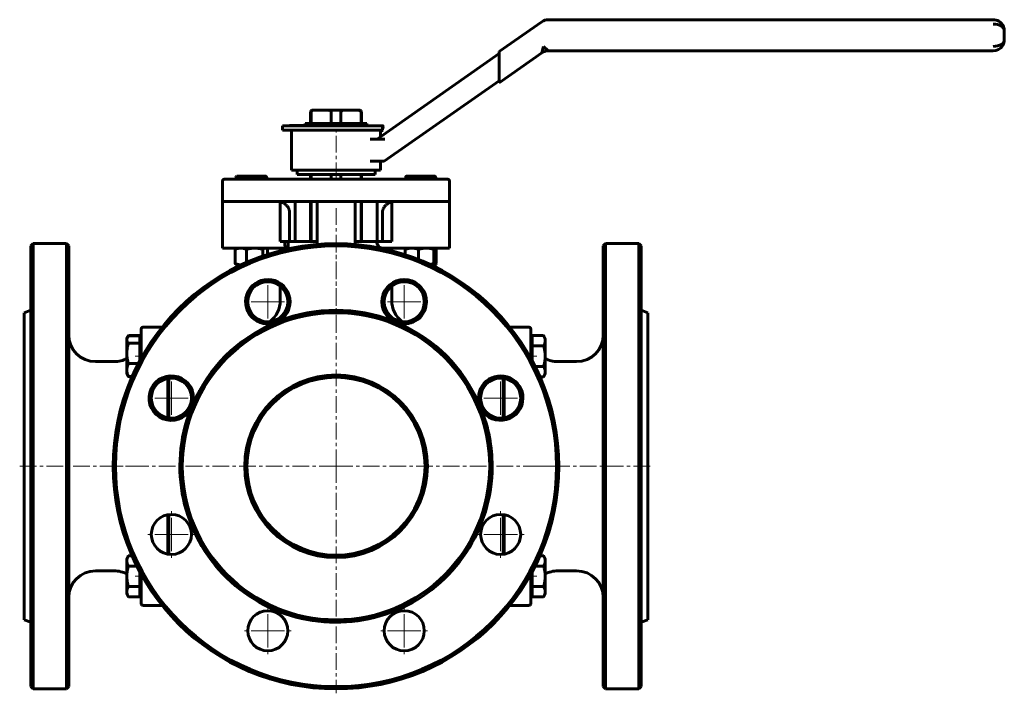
# Model space of a CAD drawing. Header units: millimetres. Extents: x -222 to 220, y -152 to 150.
import ezdxf

# ---------------------------------------------------------------- set-up
doc = ezdxf.new("R2010")
doc.units = ezdxf.units.MM
doc.linetypes.add('K5LT_AXLED', pattern=[12, 7.5, -1.5, 1.5, -1.5])
doc.linetypes.add('K5LT_BASIC', pattern=[0])
doc.layers.add('Системный слой (1)', color=7, linetype='Continuous', true_color=0x6c6c6c)

# ---------------------------------------------------------------- blocks, each defined once
blk = doc.blocks.new('U0')
at = {"layer": 'Системный слой (1)', "color": 143, "linetype": 'K5LT_BASIC', "lineweight": 60, "true_color": 0x33acca}
for p, q in [((-37.78, 40.34), (-37.22, 40.45)), ((-37.22, 40.45), (-36.64, 40.59)), ((-36.64, 40.59), (-36.03, 40.77))]:
    blk.add_line(p, q, dxfattribs=at)
blk = doc.blocks.new('U1')
at = {"layer": 'Системный слой (1)', "color": 143, "linetype": 'K5LT_BASIC', "lineweight": 60, "true_color": 0x33acca}
for p, q in [((-35.52, 47.69), (-35.55, 47.69)), ((-35.48, 47.68), (-35.52, 47.69)), ((-35.45, 47.66), (-35.48, 47.68)), ((-35.33, 47.55), (-35.45, 47.66)), ((-35.21, 47.37), (-35.33, 47.55)), ((-35.08, 47.11), (-35.21, 47.37))]:
    blk.add_line(p, q, dxfattribs=at)
blk = doc.blocks.new('U2')
at = {"layer": 'Системный слой (1)', "color": 143, "linetype": 'K5LT_BASIC', "lineweight": 60, "true_color": 0x33acca}
for p, q in [((-35.55, 40.19), (-35.52, 40.19)), ((-35.52, 40.19), (-35.48, 40.2)), ((-35.48, 40.2), (-35.45, 40.22)), ((-35.45, 40.22), (-35.33, 40.32)), ((-35.33, 40.32), (-35.21, 40.51)), ((-35.21, 40.51), (-35.08, 40.77))]:
    blk.add_line(p, q, dxfattribs=at)
blk = doc.blocks.new('U3')
at = {"layer": 'Системный слой (1)', "color": 143, "linetype": 'K5LT_BASIC', "lineweight": 60, "true_color": 0x33acca}
for p, q in [((-173.34, 8.09), (-173.4, 7.96)), ((-173.26, 8.22), (-173.34, 8.09)), ((-173.19, 8.36), (-173.26, 8.22))]:
    blk.add_line(p, q, dxfattribs=at)
blk = doc.blocks.new('U4')
at = {"layer": 'Системный слой (1)', "color": 143, "linetype": 'K5LT_BASIC', "lineweight": 60, "true_color": 0x33acca}
for p, q in [((-104.9, 68.45), (-105, 68.48)), ((-104.62, 68.36), (-104.9, 68.45)), ((-104.49, 68.32), (-104.62, 68.36)), ((-104.42, 68.29), (-104.49, 68.32)), ((-104.39, 68.28), (-104.42, 68.29)), ((-104.37, 68.27), (-104.39, 68.28)), ((-104.01, 68.12), (-104.37, 68.27)), ((-103.68, 67.96), (-104.01, 68.12)), ((-103.51, 67.87), (-103.68, 67.96)), ((-103.43, 67.83), (-103.51, 67.87)), ((-103.39, 67.8), (-103.43, 67.83)), ((-103.37, 67.79), (-103.39, 67.8)), ((-102.99, 67.54), (-103.37, 67.79)), ((-102.72, 67.33), (-102.99, 67.54)), ((-102.58, 67.22), (-102.72, 67.33)), ((-102.52, 67.17), (-102.58, 67.22)), ((-102.49, 67.14), (-102.52, 67.17)), ((-102.47, 67.13), (-102.49, 67.14)), ((-102.21, 66.88), (-102.47, 67.13)), ((-101.98, 66.63), (-102.21, 66.88)), ((-101.87, 66.49), (-101.98, 66.63)), ((-101.82, 66.43), (-101.87, 66.49)), ((-101.79, 66.39), (-101.82, 66.43)), ((-101.78, 66.38), (-101.79, 66.39)), ((-101.55, 66.03), (-101.78, 66.38)), ((-101.38, 65.76), (-101.55, 66.03)), ((-101.31, 65.62), (-101.38, 65.76)), ((-101.28, 65.55), (-101.31, 65.62)), ((-101.26, 65.52), (-101.28, 65.55)), ((-101.25, 65.5), (-101.26, 65.52)), ((-101.13, 65.19), (-101.25, 65.5)), ((-101.03, 64.9), (-101.13, 65.19)), ((-100.99, 64.75), (-101.03, 64.9)), ((-100.97, 64.68), (-100.99, 64.75)), ((-100.96, 64.64), (-100.97, 64.68)), ((-100.95, 64.62), (-100.96, 64.64)), ((-100.89, 64.26), (-100.95, 64.62)), ((-100.85, 63.69), (-100.89, 64.26))]:
    blk.add_line(p, q, dxfattribs=at)
blk = doc.blocks.new('U5')
at = {"layer": 'Системный слой (1)', "color": 143, "linetype": 'K5LT_BASIC', "lineweight": 60, "true_color": 0x33acca}
for p, q in [((-155, -28.63), (-155, -10.76)), ((-155, -89.86), (-155, -71.99))]:
    blk.add_line(p, q, dxfattribs=at)
blk = doc.blocks.new('U6')
at = {"layer": 'Системный слой (1)', "color": 143, "linetype": 'K5LT_BASIC', "lineweight": 60, "true_color": 0x33acca}
for p, q in [((-91.22, 78.69), (-91.22, 80.69)), ((-91.22, 50.69), (-91.22, 68.69))]:
    blk.add_line(p, q, dxfattribs=at)
blk = doc.blocks.new('U7')
at = {"layer": 'Системный слой (1)', "color": 143, "linetype": 'K5LT_BASIC', "lineweight": 60, "true_color": 0x33acca}
for p, q in [((-91.44, 78.69), (-91.44, 80.69)), ((-91.44, 50.69), (-91.44, 68.69))]:
    blk.add_line(p, q, dxfattribs=at)
blk = doc.blocks.new('U8')
at = {"layer": 'Системный слой (1)', "color": 143, "linetype": 'K5LT_BASIC', "lineweight": 60, "true_color": 0x33acca}
for p, q in [((-68.57, 78.69), (-68.57, 80.69)), ((-68.57, 50.69), (-68.57, 68.69))]:
    blk.add_line(p, q, dxfattribs=at)
blk = doc.blocks.new('U9')
at = {"layer": 'Системный слой (1)', "color": 143, "linetype": 'K5LT_BASIC', "lineweight": 60, "true_color": 0x33acca}
for p, q in [((-220, -50.31), (-220, 18.69)), ((-220, -119.31), (-220, -50.31))]:
    blk.add_line(p, q, dxfattribs=at)
blk = doc.blocks.new('U10')
at = {"layer": 'Системный слой (1)', "color": 143, "linetype": 'K5LT_BASIC', "lineweight": 60, "true_color": 0x33acca}
for p, q in [((-55, 47.69), (-55, 46.51)), ((-55, 30.63), (-55, 24.19))]:
    blk.add_line(p, q, dxfattribs=at)
blk = doc.blocks.new('U11')
at = {"layer": 'Системный слой (1)', "color": 143, "linetype": 'K5LT_BASIC', "lineweight": 60, "true_color": 0x33acca}
for p, q in [((-4.5, -10.84), (-4.5, -28.55)), ((-4.5, -72.07), (-4.5, -89.78))]:
    blk.add_line(p, q, dxfattribs=at)
blk = doc.blocks.new('U12')
at = {"layer": 'Системный слой (1)', "color": 143, "linetype": 'K5LT_BASIC', "lineweight": 60, "true_color": 0x33acca}
for p, q in [((-167.5, 0.19), (-167.5, -1.9)), ((-167.5, -98.72), (-167.5, -100.81))]:
    blk.add_line(p, q, dxfattribs=at)
blk = doc.blocks.new('U13')
at = {"layer": 'Системный слой (1)', "color": 143, "linetype": 'K5LT_BASIC', "lineweight": 60, "true_color": 0x33acca}
for p, q in [((-58.27, 66.31), (-58.32, 66.24)), ((-58.25, 66.34), (-58.27, 66.31)), ((-58.24, 66.36), (-58.25, 66.34)), ((-58.01, 66.64), (-58.24, 66.36)), ((-57.77, 66.89), (-58.01, 66.64)), ((-57.65, 67.02), (-57.77, 66.89)), ((-57.59, 67.07), (-57.65, 67.02)), ((-57.56, 67.1), (-57.59, 67.07)), ((-57.55, 67.11), (-57.56, 67.1)), ((-57.24, 67.37), (-57.55, 67.11)), ((-56.95, 67.59), (-57.24, 67.37)), ((-56.79, 67.69), (-56.95, 67.59)), ((-56.71, 67.74), (-56.79, 67.69)), ((-56.67, 67.77), (-56.71, 67.74)), ((-56.65, 67.78), (-56.67, 67.77)), ((-56.62, 67.8), (-56.65, 67.78)), ((-56.16, 68.05), (-56.62, 67.8)), ((-55.89, 68.17), (-56.16, 68.05)), ((-55.76, 68.22), (-55.89, 68.17)), ((-55.7, 68.25), (-55.76, 68.22)), ((-55.66, 68.26), (-55.7, 68.25)), ((-55.65, 68.27), (-55.66, 68.26)), ((-55.51, 68.32), (-55.65, 68.27)), ((-55, 68.48), (-55.51, 68.32)), ((-59.14, 64.01), (-59.16, 63.69)), ((-59.11, 64.32), (-59.14, 64.01)), ((-59.08, 64.47), (-59.11, 64.32)), ((-59.07, 64.55), (-59.08, 64.47)), ((-59.06, 64.58), (-59.07, 64.55)), ((-59.05, 64.6), (-59.06, 64.58)), ((-58.97, 64.91), (-59.05, 64.6)), ((-58.87, 65.22), (-58.97, 64.91)), ((-58.81, 65.36), (-58.87, 65.22)), ((-58.78, 65.43), (-58.81, 65.36)), ((-58.77, 65.47), (-58.78, 65.43)), ((-58.76, 65.48), (-58.77, 65.47)), ((-58.59, 65.81), (-58.76, 65.48)), ((-58.42, 66.1), (-58.59, 65.81)), ((-58.32, 66.24), (-58.42, 66.1))]:
    blk.add_line(p, q, dxfattribs=at)
blk = doc.blocks.new('U14')
at = {"layer": 'Системный слой (1)', "color": 143, "linetype": 'K5LT_BASIC', "lineweight": 60, "true_color": 0x33acca}
for start, end in [(62.1824, 90), (0, 7.5181)]:
    blk.add_arc((-179.5, -109.31), 12, start, end, dxfattribs=at)
blk = doc.blocks.new('U15')
at = {"layer": 'Системный слой (1)', "color": 143, "linetype": 'K5LT_BASIC', "lineweight": 60, "true_color": 0x33acca}
for start, end in [(352.4819, 0), (270, 297.8176)]:
    blk.add_arc((-179.5, 8.69), 12, start, end, dxfattribs=at)
blk = doc.blocks.new('U16')
at = {"layer": 'Системный слой (1)', "color": 143, "linetype": 'K5LT_BASIC', "lineweight": 60, "true_color": 0x33acca}
for p, q in [((-200, -50.31), (-200, 48.69)), ((-200, -149.31), (-200, -50.31))]:
    blk.add_line(p, q, dxfattribs=at)
blk = doc.blocks.new('U17')
at = {"layer": 'Системный слой (1)', "color": 143, "linetype": 'K5LT_BASIC', "lineweight": 60, "true_color": 0x33acca}
for start, end in [(90, 117.8176), (172.4819, 180)]:
    blk.add_arc((19.5, -109.31), 12, start, end, dxfattribs=at)
blk = doc.blocks.new('U18')
at = {"layer": 'Системный слой (1)', "color": 143, "linetype": 'K5LT_BASIC', "lineweight": 60, "true_color": 0x33acca}
for p, q in [((7.5, -1.9), (7.5, 0.19)), ((7.5, -100.81), (7.5, -98.72))]:
    blk.add_line(p, q, dxfattribs=at)
blk = doc.blocks.new('U19')
at = {"layer": 'Системный слой (1)', "color": 143, "linetype": 'K5LT_BASIC', "lineweight": 60, "true_color": 0x33acca}
for start, end in [(180, 187.5181), (242.1824, 270)]:
    blk.add_arc((19.5, 8.69), 12, start, end, dxfattribs=at)
blk = doc.blocks.new('U20')
at = {"layer": 'Системный слой (1)', "color": 143, "linetype": 'K5LT_BASIC', "lineweight": 60, "true_color": 0x33acca}
for p, q in [((-68.78, 78.69), (-68.78, 80.69)), ((-68.78, 50.69), (-68.78, 68.69))]:
    blk.add_line(p, q, dxfattribs=at)
blk = doc.blocks.new('U21')
at = {"layer": 'Системный слой (1)', "color": 143, "linetype": 'K5LT_BASIC', "lineweight": 60, "true_color": 0x33acca}
for p, q in [((-5, -10.76), (-5, -28.63)), ((-5, -71.99), (-5, -89.86))]:
    blk.add_line(p, q, dxfattribs=at)
blk = doc.blocks.new('U22')
at = {"layer": 'Системный слой (1)', "color": 143, "linetype": 'K5LT_BASIC', "lineweight": 60, "true_color": 0x33acca}
for p, q in [((-217, 48.69), (-217, -50.31)), ((-217, -50.31), (-217, -149.31))]:
    blk.add_line(p, q, dxfattribs=at)
blk = doc.blocks.new('U23')
at = {"layer": 'Системный слой (1)', "color": 143, "linetype": 'K5LT_BASIC', "lineweight": 60, "true_color": 0x33acca}
for p, q in [((-105, 47.69), (-105, 46.51)), ((-105, 30.63), (-105, 24.19))]:
    blk.add_line(p, q, dxfattribs=at)
blk = doc.blocks.new('U24')
at = {"layer": 'Системный слой (1)', "color": 143, "linetype": 'K5LT_BASIC', "lineweight": 60, "true_color": 0x33acca}
for p, q in [((-155.5, -28.55), (-155.5, -10.84)), ((-155.5, -89.78), (-155.5, -72.07))]:
    blk.add_line(p, q, dxfattribs=at)
blk = doc.blocks.new('U25')
at = {"layer": 'Системный слой (1)', "color": 143, "linetype": 'K5LT_BASIC', "lineweight": 60, "true_color": 0x33acca}
for p, q in [((-48.68, 79.7), (-48.76, 79.41)), ((-48.6, 79.89), (-48.68, 79.7)), ((-48.52, 79.98), (-48.6, 79.89)), ((-48.51, 79.98), (-48.52, 79.98)), ((-48.5, 79.99), (-48.51, 79.98)), ((-48.48, 79.99), (-48.5, 79.99))]:
    blk.add_line(p, q, dxfattribs=at)
blk = doc.blocks.new('U26')
at = {"layer": 'Системный слой (1)', "color": 143, "linetype": 'K5LT_BASIC', "lineweight": 60, "true_color": 0x33acca}
for p, q in [((-122.75, 40.19), (-122.67, 40.19)), ((-122.67, 40.19), (-122.6, 40.19)), ((-122.6, 40.19), (-122.53, 40.19))]:
    blk.add_line(p, q, dxfattribs=at)
blk = doc.blocks.new('U27')
at = {"layer": 'Системный слой (1)', "color": 143, "linetype": 'K5LT_BASIC', "lineweight": 60, "true_color": 0x33acca}
for p, q in [((-111.59, 47.67), (-111.78, 47.69)), ((-111.4, 47.61), (-111.59, 47.67)), ((-111.21, 47.52), (-111.4, 47.61)), ((-111.04, 47.41), (-111.21, 47.52)), ((-110.87, 47.28), (-111.04, 47.41)), ((-110.69, 47.11), (-110.87, 47.28))]:
    blk.add_line(p, q, dxfattribs=at)
blk = doc.blocks.new('U28')
at = {"layer": 'Системный слой (1)', "color": 143, "linetype": 'K5LT_BASIC', "lineweight": 60, "true_color": 0x33acca}
for p, q in [((-124.85, 79.66), (-125, 79.41)), ((-124.71, 79.84), (-124.85, 79.66)), ((-124.58, 79.94), (-124.71, 79.84)), ((-124.53, 79.97), (-124.58, 79.94)), ((-124.48, 79.98), (-124.53, 79.97)), ((-124.43, 79.99), (-124.48, 79.98))]:
    blk.add_line(p, q, dxfattribs=at)
blk = doc.blocks.new('U29')
at = {"layer": 'Системный слой (1)', "color": 143, "linetype": 'K5LT_BASIC', "lineweight": 60, "true_color": 0x33acca}
for p, q in [((-60, 97.79), (-60, 100.69)), ((-60, 82.69), (-60, 86.69))]:
    blk.add_line(p, q, dxfattribs=at)
blk = doc.blocks.new('U30')
at = {"layer": 'Системный слой (1)', "color": 143, "linetype": 'K5LT_BASIC', "lineweight": 60, "true_color": 0x33acca}
for p, q in [((-173.87, 6.95), (-173.9, 6.59)), ((-173.76, 7.31), (-173.87, 6.95)), ((-173.57, 7.69), (-173.76, 7.31)), ((-173.46, 7.87), (-173.57, 7.69)), ((-173.33, 8.05), (-173.46, 7.87)), ((-173.19, 8.24), (-173.33, 8.05))]:
    blk.add_line(p, q, dxfattribs=at)
blk = doc.blocks.new('U31')
at = {"layer": 'Системный слой (1)', "color": 30, "linetype": 'K5LT_AXLED', "lineweight": 18, "true_color": 0xff8000}
for q in [(-153.91, -69.93), (-164.91, -80.93), (-142.91, -80.93), (-153.91, -91.93)]:
    blk.add_line((-153.91, -80.93), q, dxfattribs=at)
blk = doc.blocks.new('U32')
at = {"layer": 'Системный слой (1)', "color": 30, "linetype": 'K5LT_AXLED', "lineweight": 18, "true_color": 0xff8000}
for q in [(-153.91, -8.7), (-164.91, -19.7), (-142.91, -19.7), (-153.91, -30.7)]:
    blk.add_line((-153.91, -19.7), q, dxfattribs=at)
blk = doc.blocks.new('U33')
at = {"layer": 'Системный слой (1)', "color": 30, "linetype": 'K5LT_AXLED', "lineweight": 18, "true_color": 0xff8000}
for q in [(-110.62, -113.22), (-121.62, -124.22), (-99.62, -124.22), (-110.62, -135.22)]:
    blk.add_line((-110.62, -124.22), q, dxfattribs=at)
blk = doc.blocks.new('U34')
at = {"layer": 'Системный слой (1)', "color": 30, "linetype": 'K5LT_AXLED', "lineweight": 18, "true_color": 0xff8000}
for q in [(-110.62, 34.6), (-121.62, 23.6), (-99.62, 23.6), (-110.62, 12.6)]:
    blk.add_line((-110.62, 23.6), q, dxfattribs=at)
blk = doc.blocks.new('U35')
at = {"layer": 'Системный слой (1)', "color": 30, "linetype": 'K5LT_AXLED', "lineweight": 18, "true_color": 0xff8000}
for q in [(-80, 51.69), (-182, -50.31), (22, -50.31), (-80, -152.31)]:
    blk.add_line((-80, -50.31), q, dxfattribs=at)
blk = doc.blocks.new('U36')
at = {"layer": 'Системный слой (1)', "color": 30, "linetype": 'K5LT_AXLED', "lineweight": 18, "true_color": 0xff8000}
for q in [(-49.39, -113.22), (-60.39, -124.22), (-38.39, -124.22), (-49.39, -135.22)]:
    blk.add_line((-49.39, -124.22), q, dxfattribs=at)
blk = doc.blocks.new('U37')
at = {"layer": 'Системный слой (1)', "color": 30, "linetype": 'K5LT_AXLED', "lineweight": 18, "true_color": 0xff8000}
for q in [(-49.39, 34.6), (-60.39, 23.6), (-38.39, 23.6), (-49.39, 12.6)]:
    blk.add_line((-49.39, 23.6), q, dxfattribs=at)
blk = doc.blocks.new('U38')
at = {"layer": 'Системный слой (1)', "color": 30, "linetype": 'K5LT_AXLED', "lineweight": 18, "true_color": 0xff8000}
for q in [(-6.09, -69.93), (-17.09, -80.93), (4.91, -80.93), (-6.09, -91.93)]:
    blk.add_line((-6.09, -80.93), q, dxfattribs=at)
blk = doc.blocks.new('U39')
at = {"layer": 'Системный слой (1)', "color": 30, "linetype": 'K5LT_AXLED', "lineweight": 18, "true_color": 0xff8000}
for q in [(-6.09, -8.7), (-17.09, -19.7), (4.91, -19.7), (-6.09, -30.7)]:
    blk.add_line((-6.09, -19.7), q, dxfattribs=at)

msp = doc.modelspace()

# ---------------------------------------------------------------- linework, layer by layer
at = {"layer": 'Системный слой (1)', "color": 143, "linetype": 'K5LT_BASIC', "lineweight": 60, "true_color": 0x33acca}
for p, q in [((215, 150.31), (15.3, 150.31)), ((12.43, 149.41), (-6.76, 135.97)), ((220, 141.31), (220, 145.31)), ((13.09, 138.31), (12.43, 135.41)), ((15.3, 136.31), (13.09, 138.31)), ((-6.76, 135.08), (-61.58, 96.69)), ((-6.76, 135.97), (-6.76, 133.53)), ((-6.76, 121.97), (12.43, 135.41)), ((-6.76, 124.41), (-6.76, 133.53)), ((15.3, 136.31), (215, 136.31)), ((-6.76, 124.41), (-6.76, 121.97)), ((-58.43, 86.69), (-6.76, 122.87)), ((-91.44, 103.69), (-91.44, 108.69)), ((-91.22, 103.69), (-91.22, 108.69)), ((-89.77, 109.69), (-90.44, 109.69)), ((-89.77, 109.69), (-83.67, 109.69)), ((-76.34, 109.69), (-83.67, 109.69)), ((-82.22, 103.69), (-82.22, 108.69)), ((-77.78, 103.69), (-77.78, 108.69)), ((-76.34, 109.69), (-70.23, 109.69)), ((-69.57, 109.69), (-70.23, 109.69)), ((-68.78, 103.69), (-68.78, 108.69)), ((-68.57, 103.69), (-68.57, 108.69)), ((-104, 100.69), (-104, 102.69)), ((-104, 102.69), (-59.18, 102.69)), ((-100.95, 102.7), (-96.58, 102.7)), ((-100.95, 102.69), (-100.95, 102.7)), ((-96.58, 102.69), (-96.58, 102.7)), ((-96.58, 102.7), (-93.76, 102.7)), ((-93.85, 102.7), (-93.85, 103.69)), ((-93.85, 103.69), (-66.15, 103.69)), ((-93.76, 102.7), (-93.76, 102.69)), ((-82.21, 102.7), (-79.93, 102.7)), ((-82.21, 102.69), (-82.21, 102.7)), ((-79.93, 102.7), (-77.5, 102.7)), ((-79.93, 102.69), (-79.93, 102.7)), ((-77.5, 102.69), (-77.5, 102.7)), ((-66.15, 102.69), (-66.15, 103.69)), ((-59.18, 100.69), (-59.18, 102.69)), ((-59.08, 102.69), (-59.18, 102.69)), ((-58.77, 102.18), (-58.73, 102.33)), ((-104, 100.69), (-59.18, 100.69)), ((-100, 82.69), (-100, 100.69)), ((-60, 99.91), (-59.18, 100.69)), ((-59.18, 100.69), (-59.12, 100.69)), ((-60.79, 96.69), (-64.63, 96.69)), ((-60.79, 96.69), (-58.09, 96.69)), ((-64.61, 86.69), (-61.24, 86.69)), ((-61.24, 86.69), (-58.43, 86.69)), ((-124.5, 79.99), (-124.58, 79.94)), ((-124.5, 79.99), (-124.43, 79.99)), ((-124.43, 79.99), (-120.36, 79.99)), ((-120.36, 79.99), (-113.93, 79.99)), ((-113.93, 79.99), (-111.5, 79.99)), ((-111.5, 79.99), (-111.43, 79.94)), ((-100, 82.69), (-60, 82.69)), ((-97.5, 82.69), (-97.5, 80.69)), ((-62.5, 80.69), (-97.5, 80.69)), ((-82.22, 78.69), (-82.22, 80.69)), ((-77.78, 78.69), (-77.78, 80.69)), ((-62.5, 82.69), (-62.5, 80.69)), ((-48.5, 79.99), (-48.52, 79.98)), ((-48.5, 79.99), (-48.48, 79.99)), ((-48.48, 79.99), (-44.82, 79.99)), ((-44.82, 79.99), (-38.34, 79.99)), ((-38.34, 79.99), (-35.5, 79.99)), ((-35.5, 79.99), (-35.48, 79.98)), ((-131, 77.69), (-131, 68.69)), ((-123, 78.69), (-130, 78.69)), ((-130, 78.69), (-125, 78.69)), ((-125, 78.69), (-125, 79.41)), ((-123.86, 78.69), (-123.86, 79.41)), ((-37, 78.69), (-123, 78.69)), ((-116.86, 78.69), (-116.86, 79.41)), ((-111.01, 78.69), (-111.01, 79.41)), ((-48.76, 78.69), (-48.76, 79.41)), ((-48.2, 78.69), (-48.2, 79.41)), ((-41.44, 78.69), (-41.44, 79.41)), ((-30, 78.69), (-37, 78.69)), ((-35.24, 78.69), (-35.24, 79.41)), ((-29, 77.69), (-29, 68.69)), ((-131, 68.69), (-131, 67.69)), ((-123, 68.69), (-131, 68.69)), ((-131, 67.69), (-131, 50.69)), ((-37, 68.69), (-123, 68.69)), ((-105, 67.69), (-105, 68.69)), ((-105, 67.69), (-105, 50.69)), ((-98.4, 68.69), (-98.4, 50.69)), ((-88.53, 68.69), (-88.53, 65.69)), ((-71.47, 65.69), (-71.47, 68.69)), ((-61.6, 68.69), (-61.6, 50.69)), ((-55, 68.69), (-55, 67.69)), ((-55, 67.69), (-55, 50.69)), ((-29, 68.69), (-37, 68.69)), ((-29, 67.69), (-29, 68.69)), ((-29, 67.69), (-29, 50.69)), ((-100.85, 63.69), (-100.85, 50.69)), ((-88.53, 65.69), (-88.53, 50.69)), ((-71.47, 65.69), (-71.47, 50.69)), ((-59.16, 63.69), (-59.16, 50.69)), ((-217, 48.69), (-216, 49.69)), ((-216, -50.31), (-216, 49.69)), ((-201, 49.69), (-216, 49.69)), ((-200, 48.69), (-201, 49.69)), ((-201, 49.69), (-201, -50.31)), ((-131, 50.69), (-131, 47.69)), ((-102.99, 50.69), (-105, 50.69)), ((-101.48, 50.69), (-102.99, 50.69)), ((-101.48, 50.69), (-101.48, 47.69)), ((-88.53, 50.69), (-100.85, 50.69)), ((-88.53, 50.69), (-88.53, 49.32)), ((-71.47, 49.32), (-71.47, 50.69)), ((-61.67, 50.69), (-71.47, 50.69)), ((-55, 50.69), (-61.67, 50.69)), ((-29, 47.69), (-29, 50.69)), ((40, 48.69), (41, 49.69)), ((40, 48.69), (40, -149.31)), ((41, -50.31), (41, 49.69)), ((41, 49.69), (56, 49.69)), ((57, 48.69), (56, 49.69)), ((56, 49.69), (56, -50.31)), ((57, -149.31), (57, 48.69)), ((-131, 47.69), (-102.2, 47.69)), ((-125.31, 40.77), (-125.31, 47.11)), ((-124.5, 47.69), (-124.8, 47.52)), ((-120.18, 41.26), (-120.18, 47.11)), ((-112.87, 44.13), (-112.87, 47.11)), ((-111.5, 47.69), (-111.21, 47.52)), ((-110.69, 44.86), (-110.69, 47.11)), ((-101.48, 47.69), (-102.2, 47.69)), ((-59.29, 47.69), (-29, 47.69)), ((-48.93, 44.74), (-48.93, 47.11)), ((-48.5, 47.69), (-48.55, 47.66)), ((-42.96, 42.57), (-42.96, 47.11)), ((-36.03, 40.77), (-36.03, 47.11)), ((-35.5, 47.69), (-35.45, 47.66)), ((-35.08, 40.77), (-35.08, 47.11)), ((-124.5, 40.19), (-124.8, 40.36)), ((-122.75, 40.19), (-124.5, 40.19)), ((-122.54, 40.19), (-122.75, 40.19)), ((-35.55, 40.19), (-37.46, 40.19)), ((-35.5, 40.19), (-35.55, 40.19)), ((-35.5, 40.19), (-35.45, 40.22)), ((-220, 18.69), (-217, 19.78)), ((60, 18.69), (57, 19.78)), ((60, 18.69), (60, -119.31)), ((-167.5, 11.19), (-167.5, 0.19)), ((-158.06, 12.19), (-166.5, 12.19)), ((6.5, 12.19), (-1.94, 12.19)), ((7.5, 0.19), (7.5, 11.19)), ((-173.9, 7.12), (-173.57, 7.69)), ((-173.9, 6.59), (-173.9, 7.12)), ((-173.9, 0.36), (-173.9, 6.59)), ((-173.57, 7.69), (-173.19, 8.36)), ((-168.1, 8.36), (-173.19, 8.36)), ((-168.1, 8.24), (-173.19, 8.24)), ((-168.1, 4.93), (-173.19, 4.93)), ((-168.1, 8.36), (-168.1, 8.24)), ((-168.1, 8.24), (-168.1, 6.59)), ((-168.1, 7.12), (-167.5, 7.12)), ((-168.1, 6.59), (-168.1, 4.93)), ((-168.1, 4.93), (-168.1, 0.36)), ((8.1, 7.12), (7.5, 7.12)), ((8.1, 6.05), (8.1, 8.36)), ((8.1, 8.36), (13.18, 8.36)), ((8.1, 3.74), (8.1, 6.05)), ((13.9, 7.12), (13.18, 8.36)), ((13.9, 7.12), (13.9, 6.05)), ((13.9, 6.05), (13.9, -0.88)), ((-173.9, -7.1), (-173.9, 0.36)), ((-168.1, 0.36), (-168.1, -3)), ((8.1, 3.74), (13.18, 3.74)), ((8.1, -0.88), (8.1, 3.74)), ((-179.5, -3.31), (-188, -3.31)), ((-168.73, -4.2), (-173.19, -4.2)), ((8.1, -3), (8.1, -0.88)), ((13.9, -0.88), (13.9, -7.81)), ((19.5, -3.31), (28, -3.31)), ((-173.9, -8.88), (-173.9, -7.1)), ((9.4, -5.5), (13.18, -5.5)), ((13.9, -7.81), (13.9, -8.88)), ((-173.9, -8.88), (-173.57, -9.45)), ((-171.52, -10.01), (-173.19, -10.01)), ((11.57, -10.12), (13.18, -10.12)), ((13.9, -8.88), (13.18, -10.12)), ((-216, -150.31), (-216, -50.31)), ((-201, -50.31), (-201, -150.31)), ((41, -150.31), (41, -50.31)), ((56, -50.31), (56, -150.31)), ((-173.9, -91.74), (-173.19, -90.5)), ((-173.9, -92.81), (-173.9, -91.74)), ((-173.9, -99.74), (-173.9, -92.81)), ((-171.57, -90.5), (-173.19, -90.5)), ((11.57, -90.5), (13.18, -90.5)), ((13.9, -91.74), (13.18, -90.5)), ((13.9, -91.74), (13.9, -92.81)), ((13.9, -92.81), (13.9, -99.74)), ((-169.4, -95.12), (-173.19, -95.12)), ((9.4, -95.12), (13.18, -95.12)), ((-179.5, -97.31), (-188, -97.31)), ((-173.9, -106.67), (-173.9, -99.74)), ((-168.1, -97.62), (-168.1, -99.74)), ((-168.1, -99.74), (-168.1, -104.36)), ((-167.5, -100.81), (-167.5, -111.81)), ((7.5, -111.81), (7.5, -100.81)), ((8.1, -99.74), (8.1, -97.62)), ((8.1, -104.36), (8.1, -99.74)), ((13.9, -99.74), (13.9, -106.67)), ((19.5, -97.31), (28, -97.31)), ((-168.1, -104.36), (-173.19, -104.36)), ((-168.1, -104.36), (-168.1, -106.67)), ((8.1, -106.67), (8.1, -104.36)), ((8.1, -104.36), (13.18, -104.36)), ((-173.9, -107.74), (-173.9, -106.67)), ((-173.9, -107.74), (-173.19, -108.98)), ((-168.1, -108.98), (-173.19, -108.98)), ((-168.1, -106.67), (-168.1, -108.98)), ((-168.1, -107.74), (-167.5, -107.74)), ((8.1, -107.74), (7.5, -107.74)), ((8.1, -108.98), (8.1, -106.67)), ((8.1, -108.98), (13.18, -108.98)), ((13.9, -107.74), (13.18, -108.98)), ((13.9, -106.67), (13.9, -107.74)), ((-166.5, -112.81), (-158.06, -112.81)), ((-1.94, -112.81), (6.5, -112.81)), ((-220, -119.31), (-217, -120.4)), ((60, -119.31), (57, -120.4)), ((-217, -149.31), (-216, -150.31)), ((-200, -149.31), (-201, -150.31)), ((40, -149.31), (41, -150.31)), ((57, -149.31), (56, -150.31)), ((-201, -150.31), (-216, -150.31)), ((41, -150.31), (56, -150.31))]:
    msp.add_line(p, q, dxfattribs=at)
at = {"layer": 'Системный слой (1)', "color": 30, "linetype": 'K5LT_AXLED', "lineweight": 18, "true_color": 0xff8000}
for p, q in [((-80, 78.69), (-80, 102.69)), ((-80, 10.19), (-80, 65.69)), ((-170.1, -0.88), (-165.5, -0.88)), ((5.5, -0.88), (10.1, -0.88)), ((-222, -50.31), (-165.5, -50.31)), ((5.5, -50.31), (62, -50.31)), ((-170.1, -99.74), (-165.5, -99.74)), ((5.5, -99.74), (10.1, -99.74))]:
    msp.add_line(p, q, dxfattribs=at)
at = {"layer": 'Системный слой (1)', "color": 143, "linetype": 'K5LT_BASIC', "lineweight": 60, "true_color": 0x33acca}
for centre, radius in [((-80, -50.31), 99), ((-110.62, 23.6), 9), ((-49.39, 23.6), 9), ((-80, -50.31), 69), ((-153.91, -19.7), 9), ((-80, -50.31), 41), ((-80, -50.31), 40), ((-6.09, -19.7), 9), ((-153.91, -80.93), 9), ((-6.09, -80.93), 9), ((-110.62, -124.22), 9), ((-49.39, -124.22), 9)]:
    msp.add_circle(centre, radius, dxfattribs=at)
for centre, radius, start, end in [((15.3, 145.31), 5, 90, 125), ((215, 145.31), 5, 30.6884, 90), ((215, 141.31), 5, 270, 327.0283), ((15.3, 131.31), 5, 90, 125), ((-90.44, 108.69), 1, 90, 180), ((-69.57, 108.69), 1, 0, 90), ((-130, 77.69), 1, 90, 180), ((-30, 77.69), 1, 0, 90), ((-80, -50.31), 100, 0, 180), ((-110.62, 23.6), 10, 0, 285.2262), ((-49.39, 23.6), 10, 0, 240.2262), ((-117, 24.19), 12, 307.2983, 0), ((-110.62, 23.6), 10, 299.7738, 0), ((-43, 24.19), 12, 180, 232.7017), ((-49.39, 23.6), 10, 254.7738, 0), ((-80, -50.31), 70.09, 68.535, 111.465), ((-80, -50.31), 70.09, 113.535, 156.465), ((-80, -50.31), 70.09, 23.535, 66.465), ((-166.5, 11.19), 1, 90, 180), ((6.5, 11.19), 1, 0, 90), ((-188, 8.69), 12, 180, 270), ((28, 8.69), 12, 270, 0), ((-153.91, -19.7), 10, 0, 330.2262), ((-6.09, -19.7), 10, 0, 195.2262), ((-153.91, -19.7), 10, 344.7738, 0), ((-6.09, -19.7), 10, 209.7738, 0), ((-80, -50.31), 70.09, 158.535, 0), ((-80, -50.31), 70.09, 0, 21.465), ((-80, -50.31), 100, 180, 0), ((-188, -109.31), 12, 90, 180), ((28, -109.31), 12, 0, 90), ((-166.5, -111.81), 1, 180, 270), ((6.5, -111.81), 1, 270, 0)]:
    msp.add_arc(centre, radius, start, end, dxfattribs=at)
for centre, major_axis, ratio, start_param, end_param in [((215, 145.31), (-5, 0), 0.6, 3.141593, 4.712389), ((215, 141.31), (5, 0), 0.6, 4.712389, 6.283185), ((-59.18, 100.69), (0, 2), 0.400616, -0.610865, -0.549965)]:
    msp.add_ellipse(centre, major_axis=major_axis, ratio=ratio, start_param=start_param, end_param=end_param, dxfattribs=at)
for points, knots in [([(219.2, 148.03), (219.21, 148), (219.23, 147.98), (219.28, 147.89), (219.31, 147.84), (219.41, 147.66), (219.47, 147.55), (219.61, 147.26), (219.68, 147.07), (219.76, 146.83), (219.78, 146.77), (219.8, 146.69), (219.81, 146.68), (219.82, 146.65), (219.82, 146.64), (219.83, 146.6), (219.84, 146.57), (219.86, 146.49), (219.87, 146.44), (219.91, 146.28), (219.93, 146.18), (219.97, 145.89), (219.99, 145.7), (220, 145.45), (220, 145.38), (220, 145.31)], [0.141662, 0.141662, 0.141662, 0.141662, 0.849973, 0.849973, 2.408258, 2.408258, 5.383165, 5.383165, 9.983165, 9.983165, 11.495069, 11.495069, 11.833171, 11.833171, 12.160869, 12.160869, 12.816266, 12.816266, 14.121857, 14.121857, 16.722638, 16.722638, 21.322638, 21.322638, 23, 23, 23, 23]), ([(219.3, 147.86), (219.31, 147.84), (219.33, 147.82), (219.37, 147.74), (219.4, 147.69), (219.48, 147.53), (219.53, 147.42), (219.59, 147.28), (219.61, 147.25), (219.64, 147.18), (219.65, 147.14), (219.68, 147.06), (219.7, 147.02), (219.72, 146.96), (219.73, 146.92), (219.75, 146.86), (219.76, 146.83), (219.78, 146.77), (219.79, 146.74), (219.8, 146.7), (219.8, 146.69), (219.81, 146.68), (219.81, 146.67), (219.81, 146.66), (219.82, 146.64), (219.83, 146.6), (219.84, 146.58), (219.86, 146.5), (219.87, 146.45), (219.9, 146.3), (219.92, 146.19), (219.97, 145.92), (219.99, 145.74), (220, 145.48), (220, 145.4), (220, 145.31)], [0.157515, 0.157515, 0.157515, 0.157515, 0.787575, 0.787575, 2.20521, 2.20521, 5.040479, 5.040479, 5.877999, 5.877999, 6.899689, 6.899689, 7.828497, 7.828497, 8.672869, 8.672869, 9.440479, 9.440479, 10.208089, 10.208089, 10.38406, 10.38406, 10.549365, 10.549365, 10.879976, 10.879976, 11.535866, 11.535866, 12.83698, 12.83698, 15.417878, 15.417878, 19.817878, 19.817878, 22, 22, 22, 22]), ([(219.19, 138.59), (219.21, 138.62), (219.23, 138.64), (219.28, 138.73), (219.31, 138.78), (219.41, 138.96), (219.47, 139.07), (219.61, 139.36), (219.68, 139.55), (219.76, 139.79), (219.78, 139.85), (219.8, 139.93), (219.81, 139.94), (219.82, 139.97), (219.82, 139.98), (219.83, 140.02), (219.84, 140.05), (219.86, 140.13), (219.87, 140.18), (219.91, 140.34), (219.93, 140.44), (219.97, 140.74), (219.99, 140.92), (220, 141.18), (220, 141.24), (220, 141.31)], [0.141409, 0.141409, 0.141409, 0.141409, 0.848452, 0.848452, 2.403947, 2.403947, 5.373529, 5.373529, 9.973529, 9.973529, 11.496613, 11.496613, 11.834668, 11.834668, 12.162322, 12.162322, 12.817629, 12.817629, 14.123042, 14.123042, 16.723466, 16.723466, 21.323466, 21.323466, 23, 23, 23, 23]), ([(-91.22, 108.69), (-91.22, 108.79), (-91.2, 108.9), (-91.12, 109.1), (-91.03, 109.22), (-90.84, 109.41), (-90.68, 109.5), (-90.3, 109.65), (-90.01, 109.69), (-89.77, 109.69)], [0.646081, 0.646081, 0.646081, 0.646081, 0.6756018, 0.6756018, 0.7161028, 0.7161028, 0.7774171, 0.7774171, 0.8801541, 0.8801541, 0.8801541, 0.8801541]), ([(-83.67, 109.69), (-83.42, 109.69), (-83.13, 109.65), (-82.76, 109.5), (-82.6, 109.41), (-82.41, 109.22), (-82.32, 109.1), (-82.24, 108.9), (-82.22, 108.79), (-82.22, 108.69)], [1.70417, 1.70417, 1.70417, 1.70417, 1.8069071, 1.8069071, 1.8682213, 1.8682213, 1.9087223, 1.9087223, 1.9382431, 1.9382431, 1.9382431, 1.9382431]), ([(-77.78, 108.69), (-77.78, 108.74), (-77.78, 108.81), (-77.75, 108.92), (-77.73, 108.99), (-77.63, 109.19), (-77.51, 109.31), (-77.09, 109.62), (-76.68, 109.69), (-76.34, 109.69)], [0.6471308, 0.6471308, 0.6471308, 0.6471308, 0.66363, 0.66363, 0.6822234, 0.6822234, 0.7356188, 0.7356188, 0.8822536, 0.8822536, 0.8822536, 0.8822536]), ([(-70.23, 109.69), (-69.89, 109.69), (-69.47, 109.62), (-69.06, 109.31), (-68.94, 109.19), (-68.84, 108.99), (-68.82, 108.92), (-68.79, 108.81), (-68.78, 108.74), (-68.78, 108.69)], [1.7062695, 1.7062695, 1.7062695, 1.7062695, 1.8529043, 1.8529043, 1.9062996, 1.9062996, 1.9248931, 1.9248931, 1.9413923, 1.9413923, 1.9413923, 1.9413923]), ([(-59.12, 100.69), (-59.11, 100.78), (-59.09, 100.88), (-58.99, 101.36), (-58.88, 101.78), (-58.77, 102.18)], [2.4399577, 2.4399577, 2.4399577, 2.4399577, 2.480592, 2.480592, 2.6267606, 2.6267606, 2.6267606, 2.6267606]), ([(-58.77, 102.39), (-58.8, 102.45), (-58.84, 102.5), (-58.96, 102.64), (-59.03, 102.69), (-59.08, 102.69)], [0.8158653, 0.8158653, 0.8158653, 0.8158653, 0.8463989, 0.8463989, 0.9218892, 0.9218892, 0.9218892, 0.9218892]), ([(-102.2, 47.69), (-102.37, 47.69), (-102.53, 47.76), (-102.76, 48.06), (-102.83, 48.29), (-102.93, 48.84), (-102.95, 49.17), (-102.98, 49.91), (-102.99, 50.31), (-102.99, 50.69)], [0.5217815, 0.5217815, 0.5217815, 0.5217815, 0.6407003, 0.6407003, 0.7596191, 0.7596191, 0.872462, 0.872462, 0.9853049, 0.9853049, 0.9853049, 0.9853049]), ([(-59.29, 47.69), (-59.56, 47.69), (-59.86, 47.77), (-60.45, 48.11), (-60.74, 48.36), (-61.16, 48.91), (-61.35, 49.22), (-61.6, 49.92), (-61.67, 50.31), (-61.67, 50.69)], [0.4895986, 0.4895986, 0.4895986, 0.4895986, 0.633654, 0.633654, 0.7777095, 0.7777095, 0.8910908, 0.8910908, 1.0044721, 1.0044721, 1.0044721, 1.0044721]), ([(-107.99, 13.95), (-107.64, 14.14), (-107.26, 14.32), (-106.43, 14.67), (-106.03, 14.81), (-105.65, 14.92)], [2.022266, 2.022266, 2.022266, 2.022266, 2.1584003, 2.1584003, 2.2945347, 2.2945347, 2.2945347, 2.2945347]), ([(-54.35, 14.92), (-53.97, 14.81), (-53.58, 14.67), (-52.74, 14.32), (-52.36, 14.14), (-52.01, 13.95)], [2.022266, 2.022266, 2.022266, 2.022266, 2.1584003, 2.1584003, 2.2945347, 2.2945347, 2.2945347, 2.2945347]), ([(-145.23, -24.66), (-145.12, -24.28), (-144.98, -23.89), (-144.63, -23.05), (-144.45, -22.67), (-144.26, -22.32)], [2.022266, 2.022266, 2.022266, 2.022266, 2.1584003, 2.1584003, 2.2945347, 2.2945347, 2.2945347, 2.2945347]), ([(-15.74, -22.32), (-15.55, -22.67), (-15.37, -23.05), (-15.02, -23.89), (-14.89, -24.28), (-14.77, -24.66)], [2.022266, 2.022266, 2.022266, 2.022266, 2.1584003, 2.1584003, 2.2945347, 2.2945347, 2.2945347, 2.2945347])]:
    msp.add_open_spline(points, degree=3, knots=knots, dxfattribs=at)
for points, weights in [([(-123.86, 79.41), (-124.16, 79.99), (-124.43, 79.99)], [1, 1.0379548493, 1]), ([(-120.36, 79.99), (-121.98, 79.99), (-123.86, 79.41)], [1, 1.0379548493, 1]), ([(-116.86, 79.41), (-118.73, 79.99), (-120.36, 79.99)], [1, 1.0379548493, 1]), ([(-113.93, 79.99), (-115.29, 79.99), (-116.86, 79.41)], [1, 1.0379548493, 1]), ([(-111.01, 79.41), (-112.57, 79.99), (-113.93, 79.99)], [1, 1.0379548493, 1]), ([(-111.43, 79.94), (-111.23, 79.83), (-111.01, 79.41)], [1.01523833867, 1.02740109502, 1]), ([(-48.2, 79.41), (-48.35, 79.99), (-48.48, 79.99)], [1, 1.0379548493, 1]), ([(-44.82, 79.99), (-46.39, 79.99), (-48.2, 79.41)], [1, 1.0379548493, 1]), ([(-41.44, 79.41), (-43.25, 79.99), (-44.82, 79.99)], [1, 1.0379548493, 1]), ([(-38.34, 79.99), (-39.78, 79.99), (-41.44, 79.41)], [1, 1.0379548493, 1]), ([(-35.24, 79.41), (-36.9, 79.99), (-38.34, 79.99)], [1, 1.0379548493, 1]), ([(-35.48, 79.98), (-35.37, 79.91), (-35.24, 79.41)], [1.00889063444, 1.03281293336, 1]), ([(-122.75, 47.69), (-123.94, 47.69), (-125.31, 47.11)], [1, 1.0379548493, 1]), ([(-125.31, 47.11), (-125.04, 47.38), (-124.8, 47.52)], [1, 1.01726174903, 1.01882231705]), ([(-120.18, 47.11), (-121.56, 47.69), (-122.75, 47.69)], [1, 1.0379548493, 1]), ([(-116.53, 47.69), (-118.22, 47.69), (-120.18, 47.11)], [1, 1.0379548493, 1]), ([(-112.87, 47.11), (-114.83, 47.69), (-116.53, 47.69)], [1, 1.0379548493, 1]), ([(-111.78, 47.69), (-112.29, 47.69), (-112.87, 47.11)], [1, 1.0379548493, 1]), ([(-45.94, 47.69), (-47.33, 47.69), (-48.93, 47.11)], [1, 1.0379548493, 1]), ([(-48.93, 47.11), (-48.73, 47.56), (-48.55, 47.66)], [1, 1.02917642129, 1.01349619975]), ([(-42.96, 47.11), (-44.55, 47.69), (-45.94, 47.69)], [1, 1.0379548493, 1]), ([(-39.49, 47.69), (-41.1, 47.69), (-42.96, 47.11)], [1, 1.0379548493, 1]), ([(-36.03, 47.11), (-37.89, 47.69), (-39.49, 47.69)], [1, 1.0379548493, 1]), ([(-35.55, 47.69), (-35.78, 47.69), (-36.03, 47.11)], [1, 1.0379548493, 1]), ([(-124.8, 40.36), (-125.04, 40.5), (-125.31, 40.77)], [1.01882221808, 1.01726120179, 1]), ([(-125.31, 40.77), (-123.94, 40.19), (-122.75, 40.19)], [1, 1.0379548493, 1]), ([(-36.03, 40.77), (-35.78, 40.19), (-35.55, 40.19)], [1, 1.0379548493, 1]), ([(-173.9, 6.59), (-173.9, 5.82), (-173.19, 4.93)], [1, 1.0379548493, 1]), ([(-173.19, 4.93), (-173.9, 2.48), (-173.9, 0.36)], [1, 1.0379548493, 1]), ([(13.9, 6.05), (13.9, 7.12), (13.18, 8.36)], [1, 1.0379548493, 1]), ([(13.18, 3.74), (13.9, 4.98), (13.9, 6.05)], [1, 1.0379548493, 1]), ([(-173.9, 0.36), (-173.9, -1.75), (-173.19, -4.2)], [1, 1.0379548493, 1]), ([(13.9, -0.88), (13.9, 1.26), (13.18, 3.74)], [1, 1.0379548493, 1]), ([(-173.19, -4.2), (-173.9, -5.75), (-173.9, -7.1)], [1, 1.0379548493, 1]), ([(13.18, -5.5), (13.9, -3.02), (13.9, -0.88)], [1, 1.0379548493, 1]), ([(-173.9, -7.1), (-173.9, -8.45), (-173.19, -10.01)], [1, 1.0379548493, 1]), ([(13.9, -7.81), (13.9, -6.74), (13.18, -5.5)], [1, 1.0379548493, 1]), ([(13.18, -10.12), (13.9, -8.88), (13.9, -7.81)], [1, 1.0379548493, 1]), ([(-173.19, -10.01), (-173.42, -9.72), (-173.57, -9.45)], [1, 1.0119529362, 1.0163773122]), ([(-173.19, -90.5), (-173.9, -91.74), (-173.9, -92.81)], [1, 1.0379548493, 1]), ([(-173.9, -92.81), (-173.9, -93.88), (-173.19, -95.12)], [1, 1.0379548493, 1]), ([(13.9, -92.81), (13.9, -91.74), (13.18, -90.5)], [1, 1.0379548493, 1]), ([(13.18, -95.12), (13.9, -93.88), (13.9, -92.81)], [1, 1.0379548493, 1]), ([(-173.19, -95.12), (-173.9, -97.6), (-173.9, -99.74)], [1, 1.0379548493, 1]), ([(13.9, -99.74), (13.9, -97.6), (13.18, -95.12)], [1, 1.0379548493, 1]), ([(-173.9, -99.74), (-173.9, -101.88), (-173.19, -104.36)], [1, 1.0379548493, 1]), ([(13.18, -104.36), (13.9, -101.88), (13.9, -99.74)], [1, 1.0379548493, 1]), ([(-173.19, -104.36), (-173.9, -105.6), (-173.9, -106.67)], [1, 1.0379548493, 1]), ([(13.9, -106.67), (13.9, -105.6), (13.18, -104.36)], [1, 1.0379548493, 1]), ([(-173.9, -106.67), (-173.9, -107.74), (-173.19, -108.98)], [1, 1.0379548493, 1]), ([(13.18, -108.98), (13.9, -107.74), (13.9, -106.67)], [1, 1.0379548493, 1])]:
    msp.add_rational_spline(points, weights, degree=2, dxfattribs=at)

# ---------------------------------------------------------------- block references
at = {"layer": 'Системный слой (1)'}
for name in ['U29', 'U28', 'U7', 'U6', 'U20', 'U8', 'U25', 'U4', 'U13', 'U22', 'U16', 'U35', 'U27', 'U23', 'U10', 'U1', 'U26', 'U0', 'U2', 'U34', 'U37', 'U9', 'U15', 'U30', 'U3', 'U19', 'U12', 'U18', 'U32', 'U39', 'U24', 'U5', 'U21', 'U11', 'U31', 'U38', 'U14', 'U17', 'U33', 'U36']:
    msp.add_blockref(name, (0, 0), dxfattribs=at)

doc.saveas('drawing.dxf')
